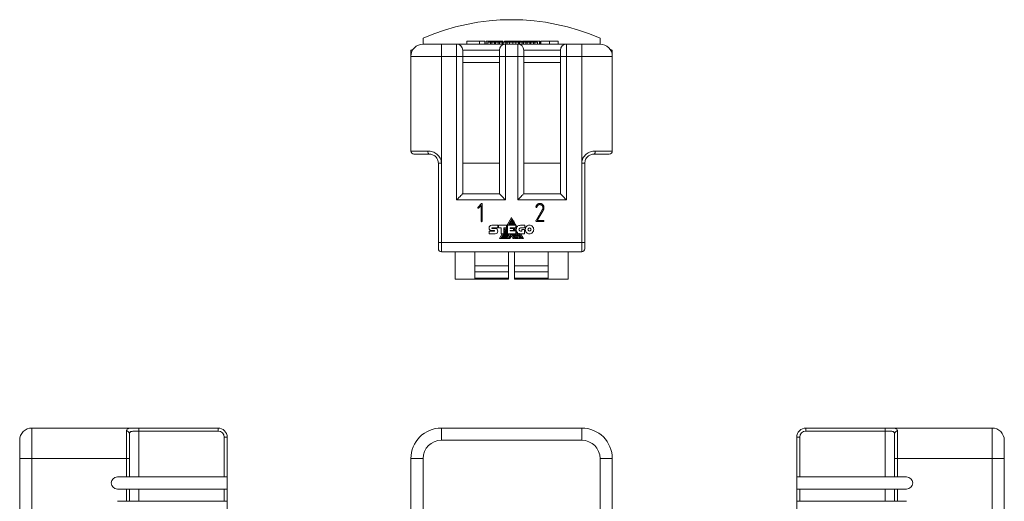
# Model space of a CAD drawing. Header units: millimetres. Extents: x 23 to 193, y 68 to 271.
# Tile 3 of 3: x 27 to 189, y 192 to 271. Entities that reach past the tile are written whole.
import ezdxf

# ---------------------------------------------------------------- set-up
doc = ezdxf.new("R2010")
doc.units = ezdxf.units.MM
doc.linetypes.add('PHANTOM', pattern=[12.7, 6.35, -1.27, 1.27, -1.27, 1.27, -1.27])
doc.layers.add('___VS___', color=7, linetype='Continuous', lineweight=15)

msp = doc.modelspace()

# ---------------------------------------------------------------- linework, layer by layer
at = {"color": 7, "linetype": 'Continuous', "lineweight": 15}
for p, q in [((93.59, 267.61), (93.59, 266.66)), ((93.59, 266.66), (96.59, 266.66)), ((96.59, 266.66), (96.59, 264.66)), ((96.59, 266.66), (99.09, 266.66)), ((99.09, 264.66), (99.09, 266.66)), ((99.09, 266.66), (107.09, 266.66)), ((100.74, 267.16), (102.81, 267.16)), ((100.74, 267.16), (100.74, 266.66)), ((100.74, 267.16), (100.74, 266.66)), ((102.81, 267.16), (102.81, 266.66)), ((103.72, 267.16), (103.72, 266.66)), ((103.9, 267.16), (103.9, 266.66)), ((103.9, 267.16), (104.79, 267.16)), ((104.22, 266.96), (104.66, 266.96)), ((104.22, 266.96), (104.22, 266.66)), ((104.66, 266.96), (104.66, 266.66)), ((104.66, 266.96), (104.86, 266.96)), ((104.79, 267.16), (105.73, 267.16)), ((104.79, 267.16), (104.79, 266.96)), ((104.86, 266.96), (105.28, 266.96)), ((104.86, 266.96), (104.86, 266.66)), ((105.28, 266.96), (105.28, 266.66)), ((105.28, 266.96), (105.48, 266.96)), ((105.48, 266.96), (105.9, 266.96)), ((105.48, 266.96), (105.48, 266.66)), ((105.73, 267.16), (105.73, 266.96)), ((105.73, 267.16), (106.64, 267.16)), ((105.9, 266.96), (105.9, 266.66)), ((105.9, 266.96), (106.1, 266.96)), ((106.1, 266.96), (106.1, 266.66)), ((106.1, 266.96), (106.52, 266.96)), ((106.52, 266.96), (106.52, 266.66)), ((106.52, 266.96), (106.72, 266.96)), ((106.64, 267.16), (106.64, 266.96)), ((106.72, 266.96), (107.15, 266.96)), ((106.72, 266.96), (106.72, 266.66)), ((106.92, 267.16), (109.69, 267.16)), ((106.92, 267.16), (106.92, 266.96)), ((107.09, 266.66), (107.09, 264.66)), ((107.09, 266.66), (109.09, 266.66)), ((107.15, 266.96), (107.15, 266.66)), ((107.15, 266.96), (107.34, 266.96)), ((107.34, 266.96), (107.34, 266.66)), ((107.34, 266.96), (107.76, 266.96)), ((107.76, 266.96), (107.76, 266.66)), ((107.76, 266.96), (108.27, 266.96)), ((108.27, 266.96), (108.27, 266.66)), ((108.27, 266.96), (108.78, 266.96)), ((108.78, 266.96), (108.78, 266.66)), ((108.78, 266.96), (109.21, 266.96)), ((109.09, 264.66), (109.09, 266.66)), ((109.09, 266.66), (117.09, 266.66)), ((109.21, 266.96), (109.41, 266.96)), ((109.21, 266.96), (109.21, 266.66)), ((109.41, 266.96), (109.41, 266.66)), ((109.41, 266.96), (109.83, 266.96)), ((109.69, 267.16), (109.69, 266.96)), ((109.69, 267.16), (109.71, 267.16)), ((109.71, 267.16), (109.71, 266.96)), ((109.83, 266.96), (109.83, 266.66)), ((109.83, 266.96), (110.02, 266.96)), ((109.87, 267.16), (109.87, 266.96)), ((110.02, 266.96), (110.02, 266.66)), ((110.02, 266.96), (110.45, 266.96)), ((110.45, 266.96), (110.45, 266.66)), ((110.45, 266.96), (110.64, 266.96)), ((110.64, 266.96), (110.64, 266.66)), ((110.64, 266.96), (111.07, 266.96)), ((111.07, 266.96), (111.07, 266.66)), ((111.07, 266.96), (111.26, 266.96)), ((111.26, 266.96), (111.26, 266.66)), ((111.26, 266.96), (111.69, 266.96)), ((111.27, 267.16), (111.27, 266.96)), ((111.27, 267.16), (112.67, 267.16)), ((111.69, 266.96), (111.9, 266.96)), ((111.69, 266.96), (111.69, 266.66)), ((111.9, 266.96), (111.9, 266.66)), ((111.9, 266.96), (112.33, 266.96)), ((112.33, 266.96), (112.33, 266.66)), ((112.67, 267.16), (112.67, 266.66)), ((112.67, 267.16), (112.7, 267.16)), ((112.7, 267.16), (112.7, 266.66)), ((112.86, 267.16), (112.86, 266.66)), ((114.3, 267.16), (114.3, 266.66)), ((115.74, 267.16), (115.74, 266.66)), ((117.09, 266.66), (117.09, 264.66)), ((117.09, 266.66), (119.59, 266.66)), ((119.59, 266.66), (119.59, 264.66)), ((119.59, 266.66), (122.59, 266.66)), ((122.59, 266.66), (122.59, 267.61)), ((91.59, 265.66), (91.59, 264.66)), ((91.59, 265.66), (91.85, 265.66)), ((91.59, 249.16), (91.59, 264.66)), ((96.59, 264.66), (91.59, 264.66)), ((96.59, 264.66), (96.59, 247.16)), ((99.09, 264.66), (96.59, 264.66)), ((99.09, 241.16), (99.09, 264.66)), ((100.09, 264.66), (99.09, 264.66)), ((100.09, 265.66), (100.09, 264.66)), ((106.09, 265.66), (100.09, 265.66)), ((100.09, 264.66), (100.09, 242.16)), ((100.09, 264.66), (106.09, 264.66)), ((106.09, 264.66), (106.09, 265.66)), ((106.09, 242.16), (106.09, 264.66)), ((107.09, 264.66), (106.09, 264.66)), ((107.09, 264.66), (107.09, 241.16)), ((109.09, 264.66), (107.09, 264.66)), ((109.09, 241.16), (109.09, 264.66)), ((110.09, 264.66), (109.09, 264.66)), ((110.09, 265.66), (110.09, 264.66)), ((116.09, 265.66), (110.09, 265.66)), ((110.09, 264.66), (110.09, 242.16)), ((110.09, 264.66), (116.09, 264.66)), ((116.09, 264.66), (116.09, 265.66)), ((116.09, 242.16), (116.09, 264.66)), ((117.09, 264.66), (116.09, 264.66)), ((117.09, 264.66), (117.09, 241.16)), ((119.59, 264.66), (117.09, 264.66)), ((119.59, 247.16), (119.59, 264.66)), ((124.59, 264.66), (119.59, 264.66)), ((124.32, 265.66), (124.59, 265.66)), ((124.59, 264.66), (124.59, 265.66)), ((124.59, 264.66), (124.59, 249.16)), ((106.09, 263.66), (100.09, 263.66)), ((116.09, 263.66), (110.09, 263.66)), ((91.59, 249.16), (94.36, 249.16)), ((94.59, 248.66), (92.09, 248.66)), ((124.09, 248.66), (121.59, 248.66)), ((121.81, 249.16), (124.59, 249.16)), ((96.59, 247.16), (96.09, 247.16)), ((96.09, 234.16), (96.09, 247.16)), ((96.59, 247.16), (96.59, 234.16)), ((106.09, 247.16), (100.09, 247.16)), ((116.09, 247.16), (110.09, 247.16)), ((119.59, 234.16), (119.59, 247.16)), ((120.09, 247.16), (119.59, 247.16)), ((120.09, 247.16), (120.09, 234.16)), ((100.09, 242.16), (106.09, 242.16)), ((110.09, 242.16), (116.09, 242.16)), ((107.09, 241.16), (99.09, 241.16)), ((102.55, 239.93), (103.14, 240.57)), ((103.27, 240.54), (103.28, 240.51)), ((103.28, 240.51), (103.28, 237.66)), ((117.09, 241.16), (109.09, 241.16)), ((112.73, 240.38), (112.67, 240.38)), ((103.11, 240.26), (102.68, 239.79)), ((103.11, 237.66), (103.11, 240.26)), ((112.09, 237.78), (113.17, 239.62)), ((113.25, 239.44), (112.3, 237.8)), ((108.07, 238.26), (107.27, 236.87)), ((107.57, 237.01), (108.18, 238.07)), ((108.23, 237.99), (107.66, 237.01)), ((107.87, 237.01), (108.33, 237.81)), ((108.38, 237.73), (107.96, 237.01)), ((108.18, 238.07), (108.07, 238.26)), ((108.17, 237.01), (108.49, 237.55)), ((108.33, 237.81), (108.23, 237.99)), ((108.53, 237.47), (108.27, 237.01)), ((108.49, 237.55), (108.38, 237.73)), ((108.48, 237.01), (108.64, 237.28)), ((108.64, 237.28), (108.53, 237.47)), ((108.68, 237.2), (108.57, 237.01)), ((108.96, 236.72), (108.68, 237.2)), ((113.33, 237.63), (112.13, 237.63)), ((112.3, 237.8), (113.32, 237.79)), ((113.35, 237.64), (113.33, 237.63)), ((113.38, 237.73), (113.38, 237.72)), ((104.39, 236.56), (104.39, 236.56)), ((104.39, 236.05), (105.27, 236.05)), ((105.4, 235.61), (104.39, 235.61)), ((104.83, 237.01), (105.84, 237.01)), ((105.27, 236.12), (104.83, 236.12)), ((104.89, 236.56), (105.84, 236.56)), ((104.89, 236.49), (105.4, 236.49)), ((105.84, 237.01), (105.84, 236.56)), ((105.94, 236.56), (105.94, 237.01)), ((105.94, 237.01), (107.27, 237.01)), ((106.37, 236.56), (105.94, 236.56)), ((106.55, 235.62), (106.09, 234.82)), ((106.31, 234.82), (106.77, 235.62)), ((106.37, 235.62), (106.37, 236.56)), ((106.37, 235.62), (106.83, 235.62)), ((106.4, 234.82), (107.41, 236.57)), ((106.61, 234.82), (107.41, 236.21)), ((106.71, 234.82), (107.41, 236.04)), ((106.83, 235.73), (107.41, 236.73)), ((107.27, 236.57), (106.83, 236.57)), ((106.83, 235.62), (106.83, 236.57)), ((107.1, 236.57), (106.83, 236.1)), ((106.91, 234.82), (107.41, 235.68)), ((107.01, 234.82), (107.47, 235.62)), ((107.22, 234.82), (107.68, 235.62)), ((107.27, 237.01), (107.27, 236.57)), ((107.31, 234.82), (107.77, 235.62)), ((107.41, 235.62), (107.41, 237.01)), ((107.41, 237.01), (108.77, 237.01)), ((107.41, 235.62), (108.77, 235.62)), ((107.52, 234.82), (107.98, 235.62)), ((107.61, 234.82), (108.07, 235.62)), ((107.86, 236.56), (108.77, 236.56)), ((107.86, 236.56), (107.86, 236.49)), ((107.86, 236.49), (108.41, 236.49)), ((107.86, 236.15), (108.41, 236.15)), ((107.86, 236.15), (107.86, 236.08)), ((107.86, 236.08), (108.77, 236.08)), ((107.94, 236.08), (107.98, 236.15)), ((107.97, 236.49), (108.01, 236.56)), ((108.04, 236.08), (108.08, 236.15)), ((108.53, 234.82), (108.07, 235.62)), ((108.63, 234.82), (108.16, 235.62)), ((108.18, 236.49), (108.22, 236.56)), ((108.27, 236.49), (108.31, 236.56)), ((108.37, 236.15), (108.41, 236.08)), ((108.37, 235.62), (108.83, 234.82)), ((108.41, 236.49), (108.41, 236.15)), ((108.48, 236.48), (108.53, 236.56)), ((108.48, 236.48), (108.71, 236.08)), ((108.67, 235.62), (109.13, 234.82)), ((108.74, 236.56), (108.86, 236.36)), ((108.77, 237.01), (108.77, 236.56)), ((108.77, 235.62), (108.77, 236.08)), ((108.77, 235.99), (109.44, 234.82)), ((109.26, 235.67), (109.74, 234.82)), ((109.54, 237), (110.24, 237)), ((110.24, 236.56), (109.54, 236.56)), ((109.54, 236.05), (109.78, 236.05)), ((110.22, 235.6), (109.54, 235.6)), ((110.06, 234.82), (109.61, 235.6)), ((109.78, 236.05), (109.78, 236.32)), ((109.78, 236.32), (110.22, 236.32)), ((110.22, 236.32), (110.22, 235.6)), ((110.24, 237), (110.24, 236.56)), ((96.09, 234.16), (96.59, 234.16)), ((96.09, 234.16), (96.09, 233.16)), ((96.59, 234.16), (119.59, 234.16)), ((96.59, 234.16), (96.59, 232.66)), ((108.07, 235.25), (107.82, 234.82)), ((108.07, 235.25), (108.32, 234.82)), ((119.59, 234.16), (119.59, 232.66)), ((119.59, 234.16), (120.09, 234.16)), ((120.09, 233.16), (120.09, 234.16)), ((119.59, 232.66), (96.59, 232.66)), ((98.84, 232.66), (98.84, 228.16)), ((102.09, 228.16), (102.09, 232.66)), ((107.59, 230.36), (107.59, 232.66)), ((108.59, 232.66), (108.59, 230.36)), ((114.09, 232.66), (114.09, 228.16)), ((117.34, 232.66), (117.34, 228.16)), ((107.59, 230.36), (102.09, 230.36)), ((107.59, 229.36), (102.09, 229.36)), ((107.59, 230.36), (107.59, 229.36)), ((107.59, 228.34), (107.59, 229.36)), ((114.09, 230.36), (108.59, 230.36)), ((108.59, 230.36), (108.59, 229.36)), ((108.59, 229.36), (108.59, 228.34)), ((114.09, 229.36), (108.59, 229.36)), ((102.09, 228.16), (98.84, 228.16)), ((102.09, 228.16), (107.59, 228.16)), ((107.59, 228.16), (107.59, 228.34)), ((108.59, 228.34), (108.59, 228.16)), ((108.59, 228.16), (114.09, 228.16)), ((117.34, 228.16), (114.09, 228.16)), ((29.5, 203.81), (29.5, 198.81)), ((29.5, 203.81), (47, 203.81)), ((45, 198.81), (45, 203.29)), ((47, 203.81), (47, 203.31)), ((47, 203.81), (60, 203.81)), ((47, 203.31), (47, 195.81)), ((60, 203.31), (47, 203.31)), ((60, 203.31), (60, 203.81)), ((96.59, 201.81), (96.59, 203.81)), ((96.59, 203.81), (119.59, 203.81)), ((119.59, 201.81), (119.59, 203.81)), ((156.31, 203.81), (156.31, 203.31)), ((156.31, 203.81), (169.31, 203.81)), ((169.31, 203.31), (156.31, 203.31)), ((169.31, 203.81), (186.81, 203.81)), ((169.31, 203.31), (169.31, 203.81)), ((169.31, 195.81), (169.31, 203.31)), ((171.31, 203.29), (171.31, 198.81)), ((186.81, 198.81), (186.81, 203.81)), ((27.5, 198.81), (27.5, 201.81)), ((45.5, 202.85), (45.5, 198.81)), ((61, 195.81), (61, 202.31)), ((61.5, 202.31), (61, 202.31)), ((61.5, 202.31), (61.5, 195.81)), ((119.59, 201.81), (96.59, 201.81)), ((155.31, 202.31), (154.81, 202.31)), ((154.81, 195.81), (154.81, 202.31)), ((155.31, 202.31), (155.31, 195.81)), ((170.81, 198.81), (170.81, 202.85)), ((188.81, 201.81), (188.81, 198.81)), ((27.5, 198.81), (29.5, 198.81)), ((27.5, 181.69), (27.5, 198.81)), ((29.5, 198.81), (29.5, 181.69)), ((45, 198.81), (29.5, 198.81)), ((45, 195.81), (45, 198.81)), ((45, 198.81), (45.5, 198.81)), ((45.5, 198.81), (45.5, 195.81)), ((93.59, 198.81), (91.59, 198.81)), ((91.59, 181.69), (91.59, 198.81)), ((93.59, 198.81), (93.59, 181.69)), ((122.59, 198.81), (124.59, 198.81)), ((122.59, 181.69), (122.59, 198.81)), ((124.59, 198.81), (124.59, 181.69)), ((171.31, 198.81), (170.81, 198.81)), ((170.81, 195.81), (170.81, 198.81)), ((186.81, 198.81), (171.31, 198.81)), ((171.31, 198.81), (171.31, 195.81)), ((186.81, 181.69), (186.81, 198.81)), ((188.81, 198.81), (186.81, 198.81)), ((188.81, 198.81), (188.81, 181.69)), ((45, 195.81), (43.5, 195.81)), ((45.5, 195.81), (45, 195.81)), ((45.5, 195.81), (47, 195.81)), ((47, 195.81), (61, 195.81)), ((61.5, 195.81), (61, 195.81)), ((61.5, 193.81), (61.5, 195.81)), ((154.81, 195.81), (155.31, 195.81)), ((154.81, 193.81), (154.81, 195.81)), ((169.31, 195.81), (155.31, 195.81)), ((170.81, 195.81), (169.31, 195.81)), ((170.81, 195.81), (171.31, 195.81)), ((171.31, 195.81), (172.81, 195.81)), ((43.5, 193.81), (45, 193.81)), ((45, 191.81), (45, 193.81)), ((45, 193.81), (45.5, 193.81)), ((45.5, 193.81), (45.5, 191.81)), ((47, 193.81), (45.5, 193.81)), ((47, 193.81), (47, 191.81)), ((61, 193.81), (47, 193.81)), ((61, 191.81), (61, 193.81)), ((61, 193.81), (61.5, 193.81)), ((61.5, 193.81), (61.5, 191.81)), ((154.81, 191.81), (154.81, 193.81)), ((155.31, 193.81), (154.81, 193.81)), ((155.31, 193.81), (155.31, 191.81)), ((155.31, 193.81), (169.31, 193.81)), ((169.31, 191.81), (169.31, 193.81)), ((169.31, 193.81), (170.81, 193.81)), ((170.81, 191.81), (170.81, 193.81)), ((171.31, 193.81), (170.81, 193.81)), ((171.31, 193.81), (171.31, 191.81)), ((172.81, 193.81), (171.31, 193.81)), ((45, 191.81), (43.5, 191.81)), ((45.5, 191.81), (45, 191.81)), ((45.5, 191.81), (47, 191.81)), ((47, 191.81), (61, 191.81)), ((61.5, 191.81), (61, 191.81)), ((61.5, 189.81), (61.5, 191.81)), ((154.81, 191.81), (155.31, 191.81)), ((154.81, 189.81), (154.81, 191.81)), ((169.31, 191.81), (155.31, 191.81)), ((170.81, 191.81), (169.31, 191.81)), ((170.81, 191.81), (171.31, 191.81)), ((171.31, 191.81), (172.81, 191.81))]:
    msp.add_line(p, q, dxfattribs=at)
at = {"color": 8, "linetype": 'Continuous', "lineweight": 15}
for p, q in [((107.59, 228.34), (102.09, 228.34)), ((114.09, 228.34), (108.59, 228.34))]:
    msp.add_line(p, q, dxfattribs=at)
at = {"color": 7, "linetype": 'Continuous', "lineweight": 15, "flags": 128}
for points in [[(91.96, 265.82), (91.83, 265.77), (91.59, 265.66)], [(124.59, 265.66), (124.34, 265.77), (124.21, 265.82)], [(94.36, 249.16), (94.37, 249.06), (94.38, 248.97), (94.4, 248.88), (94.43, 248.8), (94.46, 248.74), (94.5, 248.69), (94.54, 248.67), (94.59, 248.66)], [(121.59, 248.66), (121.63, 248.67), (121.67, 248.69), (121.71, 248.74), (121.74, 248.8), (121.77, 248.88), (121.79, 248.97), (121.8, 249.06), (121.81, 249.16)], [(100.09, 242.16), (100.07, 242.14), (100.01, 242.08), (99.92, 241.99), (99.79, 241.86), (99.64, 241.71), (99.47, 241.54), (99.28, 241.35), (99.09, 241.16)], [(106.09, 242.16), (106.11, 242.14), (106.16, 242.08), (106.25, 241.99), (106.38, 241.86), (106.53, 241.71), (106.7, 241.54), (106.89, 241.35), (107.09, 241.16)], [(110.09, 242.16), (110.07, 242.14), (110.01, 242.08), (109.92, 241.99), (109.79, 241.86), (109.64, 241.71), (109.47, 241.54), (109.28, 241.35), (109.09, 241.16)], [(116.09, 242.16), (116.11, 242.14), (116.16, 242.08), (116.25, 241.99), (116.38, 241.86), (116.53, 241.71), (116.7, 241.54), (116.89, 241.35), (117.09, 241.16)], [(109.85, 234.82), (109.7, 235.07), (109.57, 235.29), (109.47, 235.46), (109.38, 235.62)]]:
    msp.add_lwpolyline(points, dxfattribs=at)
at = {"color": 7, "linetype": 'Continuous', "lineweight": 15}
for centre, radius, start, end in [((108.09, 234.63), 36.03, 66.2699, 113.7301), ((93.59, 264.66), 2, 90, 180), ((99.09, 265.66), 1, 0, 90), ((107.09, 265.66), 1, 90, 180), ((109.09, 265.66), 1, 0, 90), ((117.09, 265.66), 1, 90, 180), ((122.59, 264.66), 2, 0, 90), ((92.09, 249.16), 0.5, 180, 270), ((124.09, 249.16), 0.5, 270, 0), ((109.54, 236.29), 0.688, 174.6401, 270), ((109.62, 236.32), 0.764, 149.0381, 166.8386), ((96.59, 233.16), 0.5, 180, 270), ((119.59, 233.16), 0.5, 270, 0), ((29.5, 201.81), 2, 90, 180), ((45.02, 202.82), 0.476, 3.3193, 92.9723), ((60, 202.31), 1.5, 0, 90), ((60, 202.31), 1, 0, 90), ((96.59, 198.81), 5, 90, 180), ((119.59, 198.81), 5, 0, 90), ((156.31, 202.31), 1.5, 90, 180), ((156.31, 202.31), 1, 90, 180), ((171.29, 202.82), 0.476, 87.0277, 176.6807), ((186.81, 201.81), 2, 0, 90), ((96.59, 198.81), 3, 90, 180), ((119.59, 198.81), 3, 0, 90), ((43.5, 194.81), 1, 90, 270), ((172.81, 194.81), 1, 270, 90)]:
    msp.add_arc(centre, radius, start, end, dxfattribs=at)
for points in [[(102.81, 267.16), (103.31, 267.16), (103.72, 267.16), (103.72, 267.16)], [(109.87, 267.16), (109.87, 267.16), (110.5, 267.16), (111.27, 267.16)], [(112.86, 267.16), (112.86, 267.16), (113.51, 267.16), (114.3, 267.16)], [(114.3, 267.16), (115.09, 267.16), (115.74, 267.16), (115.74, 267.16)], [(104.39, 236.56), (104.39, 236.69), (104.44, 236.8), (104.52, 236.88)], [(104.5, 236.25), (104.43, 236.32), (104.39, 236.43), (104.39, 236.56)], [(104.83, 236.12), (104.7, 236.13), (104.59, 236.17), (104.5, 236.25)], [(104.52, 236.88), (104.6, 236.96), (104.71, 237.01), (104.83, 237.01)], [(104.87, 236.55), (104.86, 236.55), (104.86, 236.54), (104.86, 236.53)], [(104.86, 236.53), (104.86, 236.52), (104.86, 236.51), (104.87, 236.5)], [(104.89, 236.56), (104.88, 236.56), (104.87, 236.56), (104.87, 236.55)], [(104.87, 236.5), (104.87, 236.5), (104.88, 236.49), (104.89, 236.49)], [(105.29, 236.11), (105.29, 236.12), (105.28, 236.12), (105.27, 236.12)], [(105.27, 236.05), (105.28, 236.05), (105.29, 236.05), (105.29, 236.06)], [(105.3, 236.08), (105.3, 236.09), (105.3, 236.11), (105.29, 236.11)], [(105.29, 236.06), (105.3, 236.06), (105.3, 236.07), (105.3, 236.08)], [(105.4, 236.49), (105.52, 236.49), (105.63, 236.44), (105.71, 236.36)], [(105.71, 235.73), (105.63, 235.65), (105.52, 235.61), (105.4, 235.61)], [(105.71, 236.36), (105.79, 236.27), (105.84, 236.16), (105.84, 236.03)], [(105.84, 236.03), (105.84, 235.91), (105.79, 235.8), (105.71, 235.73)], [(108.5, 236.08), (108.46, 236.16), (108.43, 236.21), (108.41, 236.25)], [(108.93, 234.82), (108.73, 235.16), (108.58, 235.43), (108.46, 235.62)], [(109.54, 234.82), (108.89, 235.93), (108.56, 236.51), (108.53, 236.56)], [(108.88, 236.5), (108.84, 236.57), (108.8, 236.62), (108.77, 236.67)], [(109.23, 234.82), (109.05, 235.14), (108.89, 235.41), (108.77, 235.63)], [(108.86, 236.36), (108.86, 236.4), (108.87, 236.45), (108.88, 236.5)], [(108.96, 236.72), (108.99, 236.75), (109.01, 236.78), (109.04, 236.82)], [(109.04, 236.82), (109.16, 236.93), (109.32, 237), (109.54, 237)], [(109.38, 235.62), (109.34, 235.63), (109.3, 235.65), (109.26, 235.67)], [(109.37, 236.48), (109.32, 236.44), (109.29, 236.37), (109.29, 236.3)], [(109.29, 236.3), (109.29, 236.23), (109.32, 236.17), (109.36, 236.12)], [(109.36, 236.12), (109.41, 236.08), (109.47, 236.05), (109.54, 236.05)], [(109.54, 236.56), (109.47, 236.56), (109.41, 236.53), (109.37, 236.48)], [(110.33, 236.3), (110.33, 236.5), (110.41, 236.68), (110.53, 236.8)], [(110.53, 235.81), (110.41, 235.93), (110.33, 236.11), (110.33, 236.3)], [(110.53, 236.8), (110.66, 236.93), (110.83, 237.01), (111.02, 237.01)], [(111.02, 235.6), (110.83, 235.6), (110.66, 235.68), (110.53, 235.81)], [(110.84, 236.49), (110.8, 236.44), (110.77, 236.38), (110.77, 236.3)], [(110.77, 236.3), (110.77, 236.23), (110.8, 236.17), (110.84, 236.12)], [(111.02, 236.56), (110.95, 236.56), (110.89, 236.53), (110.84, 236.49)], [(110.84, 236.12), (110.89, 236.07), (110.95, 236.05), (111.02, 236.05)], [(111.02, 237.01), (111.21, 237.01), (111.38, 236.93), (111.51, 236.8)], [(111.2, 236.49), (111.15, 236.53), (111.09, 236.56), (111.02, 236.56)], [(111.02, 236.05), (111.09, 236.05), (111.15, 236.07), (111.2, 236.12)], [(111.51, 235.81), (111.38, 235.68), (111.21, 235.6), (111.02, 235.6)], [(111.27, 236.3), (111.27, 236.38), (111.24, 236.44), (111.2, 236.49)], [(111.2, 236.12), (111.24, 236.17), (111.27, 236.23), (111.27, 236.3)], [(111.51, 236.8), (111.63, 236.68), (111.71, 236.5), (111.71, 236.3)], [(111.71, 236.3), (111.71, 236.11), (111.63, 235.93), (111.51, 235.81)]]:
    msp.add_open_spline(points, degree=3, dxfattribs=at)
for points, knots in [([(94.36, 249.16), (94.49, 249.16), (94.62, 249.15), (94.88, 249.11), (95.01, 249.07), (95.4, 248.94), (95.65, 248.81), (95.97, 248.54), (96.07, 248.44), (96.25, 248.22), (96.33, 248.1), (96.45, 247.85), (96.5, 247.71), (96.57, 247.44), (96.59, 247.3), (96.59, 247.16)], [0, 0, 0, 0, 0.125, 0.125, 0.25, 0.25, 0.5, 0.5, 0.625, 0.625, 0.75, 0.75, 0.875, 0.875, 1, 1, 1, 1]), ([(96.09, 247.16), (96.09, 247.26), (96.08, 247.36), (96.03, 247.56), (96, 247.66), (95.92, 247.85), (95.87, 247.93), (95.76, 248.1), (95.69, 248.18), (95.47, 248.39), (95.3, 248.49), (95.03, 248.59), (94.94, 248.62), (94.76, 248.65), (94.67, 248.66), (94.59, 248.66)], [0, 0, 0, 0, 0.125, 0.125, 0.25, 0.25, 0.375, 0.375, 0.5, 0.5, 0.75, 0.75, 0.875, 0.875, 1, 1, 1, 1]), ([(119.59, 247.16), (119.59, 247.3), (119.6, 247.44), (119.67, 247.72), (119.72, 247.85), (119.91, 248.23), (120.09, 248.45), (120.42, 248.72), (120.53, 248.8), (120.78, 248.93), (120.9, 248.99), (121.16, 249.07), (121.29, 249.11), (121.55, 249.15), (121.68, 249.16), (121.81, 249.16)], [0, 0, 0, 0, 0.125, 0.125, 0.25, 0.25, 0.5, 0.5, 0.625, 0.625, 0.75, 0.75, 0.875, 0.875, 1, 1, 1, 1]), ([(121.59, 248.66), (121.5, 248.66), (121.41, 248.65), (121.24, 248.62), (121.14, 248.59), (120.97, 248.53), (120.88, 248.48), (120.71, 248.38), (120.63, 248.32), (120.41, 248.11), (120.29, 247.94), (120.17, 247.66), (120.14, 247.56), (120.1, 247.36), (120.09, 247.26), (120.09, 247.16)], [0, 0, 0, 0, 0.125, 0.125, 0.25, 0.25, 0.375, 0.375, 0.5, 0.5, 0.75, 0.75, 0.875, 0.875, 1, 1, 1, 1]), ([(103.14, 240.57), (103.15, 240.57), (103.17, 240.58), (103.18, 240.59), (103.19, 240.59)], [0, 0, 0, 0, 0.5528926, 1, 1, 1, 1]), ([(103.19, 240.59), (103.2, 240.59), (103.21, 240.59), (103.22, 240.58), (103.22, 240.58)], [0, 0, 0, 0, 0.608704, 1, 1, 1, 1]), ([(103.22, 240.58), (103.23, 240.58), (103.25, 240.57), (103.26, 240.55), (103.27, 240.54)], [0, 0, 0, 0, 0.481886, 1, 1, 1, 1]), ([(112.1, 240.12), (112.11, 240.15), (112.14, 240.22), (112.2, 240.31), (112.26, 240.39), (112.34, 240.46), (112.43, 240.51), (112.52, 240.56), (112.62, 240.58), (112.68, 240.59), (112.72, 240.59)], [0, 0, 0, 0, 0.12946, 0.256291, 0.382616, 0.511487, 0.638926, 0.761049, 0.879845, 1, 1, 1, 1]), ([(112.67, 240.38), (112.64, 240.38), (112.59, 240.37), (112.52, 240.34), (112.45, 240.31), (112.39, 240.26), (112.34, 240.2), (112.3, 240.14), (112.26, 240.06), (112.24, 240), (112.24, 239.97)], [0, 0, 0, 0, 0.123141, 0.240917, 0.358951, 0.477454, 0.598032, 0.72379, 0.856281, 1, 1, 1, 1]), ([(112.72, 240.59), (112.75, 240.59), (112.82, 240.58), (112.91, 240.57), (113, 240.54), (113.08, 240.49), (113.15, 240.44), (113.21, 240.37), (113.27, 240.29), (113.3, 240.23), (113.32, 240.2)], [0, 0, 0, 0, 0.132141, 0.257189, 0.376476, 0.494122, 0.613023, 0.735619, 0.863323, 1, 1, 1, 1]), ([(113.22, 239.87), (113.22, 239.89), (113.22, 239.92), (113.21, 239.98), (113.2, 240.03), (113.18, 240.08), (113.15, 240.13), (113.13, 240.17), (113.1, 240.21), (113.05, 240.26), (112.99, 240.31), (112.9, 240.35), (112.82, 240.38), (112.76, 240.38), (112.73, 240.38)], [0, 0, 0, 0, 0.074773, 0.146325, 0.216047, 0.283447, 0.349553, 0.414197, 0.475956, 0.537394, 0.65661, 0.774993, 0.889794, 1, 1, 1, 1]), ([(102.54, 239.86), (102.54, 239.87), (102.54, 239.9), (102.55, 239.92), (102.55, 239.93)], [0, 0, 0, 0, 0.53125, 1, 1, 1, 1]), ([(102.6, 239.78), (102.59, 239.78), (102.58, 239.79), (102.56, 239.81), (102.55, 239.83), (102.54, 239.85), (102.54, 239.86)], [0, 0, 0, 0, 0.231664, 0.470121, 0.719515, 1, 1, 1, 1]), ([(102.63, 239.78), (102.63, 239.78), (102.62, 239.78), (102.61, 239.78), (102.61, 239.78), (102.6, 239.78)], [0.0879322, 0.0879322, 0.0879322, 0.0879322, 0.1768846, 0.4919153, 1, 1, 1, 1]), ([(102.68, 239.79), (102.67, 239.79), (102.65, 239.78), (102.64, 239.78), (102.63, 239.78)], [0, 0, 0, 0, 0.4098754, 0.9789496, 0.9789496, 0.9789496, 0.9789496]), ([(112.07, 240.01), (112.07, 240.01), (112.07, 240.03), (112.07, 240.05), (112.09, 240.08), (112.09, 240.11), (112.1, 240.12)], [0, 0, 0, 0, 0.1184256, 0.3255857, 0.6186607, 1, 1, 1, 1]), ([(112.16, 239.92), (112.15, 239.92), (112.12, 239.92), (112.09, 239.94), (112.07, 239.97), (112.07, 240), (112.07, 240.01)], [0, 0, 0, 0, 0.242683, 0.494373, 0.747436, 1, 1, 1, 1]), ([(112.24, 239.97), (112.23, 239.96), (112.22, 239.95), (112.2, 239.93), (112.18, 239.92), (112.16, 239.92), (112.16, 239.92)], [0, 0, 0, 0, 0.31852, 0.56126, 0.774256, 1, 1, 1, 1]), ([(113.17, 239.62), (113.18, 239.64), (113.2, 239.68), (113.21, 239.74), (113.22, 239.8), (113.22, 239.84), (113.22, 239.87)], [0, 0, 0, 0, 0.24083, 0.485666, 0.737736, 1, 1, 1, 1]), ([(113.39, 239.89), (113.39, 239.87), (113.39, 239.82), (113.38, 239.76), (113.37, 239.7), (113.36, 239.64), (113.34, 239.59), (113.31, 239.54), (113.29, 239.49), (113.26, 239.46), (113.25, 239.44)], [0, 0, 0, 0, 0.136868, 0.267607, 0.395429, 0.519942, 0.642038, 0.762103, 0.880909, 1, 1, 1, 1]), ([(113.32, 240.2), (113.33, 240.18), (113.35, 240.13), (113.37, 240.05), (113.38, 239.97), (113.39, 239.92), (113.39, 239.89)], [0, 0, 0, 0, 0.24015, 0.485084, 0.737821, 1, 1, 1, 1]), ([(103.2, 237.59), (103.19, 237.59), (103.17, 237.59), (103.14, 237.6), (103.12, 237.63), (103.12, 237.65), (103.11, 237.66)], [0, 0, 0, 0, 0.269323, 0.496469, 0.7319, 1, 1, 1, 1]), ([(103.28, 237.66), (103.28, 237.65), (103.27, 237.63), (103.25, 237.6), (103.23, 237.59), (103.21, 237.59), (103.2, 237.59)], [0, 0, 0, 0, 0.268275, 0.49783, 0.731038, 1, 1, 1, 1]), ([(112.07, 237.7), (112.07, 237.71), (112.07, 237.74), (112.08, 237.77), (112.09, 237.78)], [0, 0, 0, 0, 0.533581, 1, 1, 1, 1]), ([(112.13, 237.63), (112.12, 237.63), (112.11, 237.64), (112.09, 237.65), (112.08, 237.67), (112.07, 237.69), (112.07, 237.7)], [0, 0, 0, 0, 0.240089, 0.478585, 0.72385, 1, 1, 1, 1]), ([(113.32, 237.79), (113.33, 237.79), (113.34, 237.79), (113.36, 237.77), (113.38, 237.75), (113.38, 237.74), (113.38, 237.73)], [0, 0, 0, 0, 0.264991, 0.508883, 0.74151, 1, 1, 1, 1]), ([(113.39, 237.71), (113.39, 237.7), (113.38, 237.67), (113.36, 237.65), (113.35, 237.64)], [0, 0, 0, 0, 0.4941464, 1, 1, 1, 1]), ([(113.38, 237.72), (113.39, 237.72), (113.39, 237.72), (113.39, 237.71), (113.39, 237.71)], [0, 0, 0, 0, 0.437829, 1, 1, 1, 1]), ([(45, 203.29), (45, 203.36), (45.01, 203.41), (45.05, 203.52), (45.08, 203.56), (45.21, 203.68), (45.35, 203.73), (45.61, 203.78), (45.72, 203.79), (45.94, 203.8), (46.05, 203.81), (46.31, 203.81), (46.44, 203.81), (46.72, 203.81), (46.86, 203.81), (47, 203.81)], [0, 0, 0, 0, 0.125, 0.125, 0.25, 0.25, 0.5, 0.5, 0.625, 0.625, 0.75, 0.75, 0.875, 0.875, 1, 1, 1, 1]), ([(47, 203.31), (46.9, 203.31), (46.79, 203.31), (46.6, 203.31), (46.5, 203.31), (46.31, 203.31), (46.22, 203.31), (46.06, 203.29), (45.98, 203.28), (45.77, 203.24), (45.66, 203.2), (45.56, 203.09), (45.54, 203.05), (45.51, 202.95), (45.5, 202.9), (45.5, 202.85)], [0, 0, 0, 0, 0.125, 0.125, 0.25, 0.25, 0.375, 0.375, 0.5, 0.5, 0.75, 0.75, 0.875, 0.875, 1, 1, 1, 1]), ([(169.31, 203.81), (169.46, 203.81), (169.6, 203.81), (169.87, 203.81), (170.01, 203.81), (170.39, 203.81), (170.61, 203.79), (170.88, 203.75), (170.96, 203.73), (171.09, 203.67), (171.14, 203.64), (171.23, 203.56), (171.26, 203.52), (171.3, 203.41), (171.31, 203.36), (171.31, 203.29)], [0, 0, 0, 0, 0.125, 0.125, 0.25, 0.25, 0.5, 0.5, 0.625, 0.625, 0.75, 0.75, 0.875, 0.875, 1, 1, 1, 1]), ([(170.81, 202.85), (170.81, 202.9), (170.81, 202.95), (170.78, 203.05), (170.75, 203.09), (170.68, 203.16), (170.64, 203.19), (170.54, 203.24), (170.47, 203.26), (170.27, 203.3), (170.1, 203.31), (169.82, 203.31), (169.72, 203.31), (169.52, 203.31), (169.42, 203.31), (169.31, 203.31)], [0, 0, 0, 0, 0.125, 0.125, 0.25, 0.25, 0.375, 0.375, 0.5, 0.5, 0.75, 0.75, 0.875, 0.875, 1, 1, 1, 1])]:
    msp.add_open_spline(points, degree=3, knots=knots, dxfattribs=at)
at = {"layer": '___VS___', "linetype": 'PHANTOM'}
for p, q in [((104.39, 236.05), (104.39, 235.61)), ((106.09, 234.82), (106.31, 234.82)), ((106.4, 234.82), (106.61, 234.82)), ((106.71, 234.82), (106.91, 234.82)), ((107.01, 234.82), (107.22, 234.82)), ((107.31, 234.82), (107.52, 234.82)), ((107.61, 234.82), (107.82, 234.82)), ((108.32, 234.82), (108.53, 234.82)), ((108.63, 234.82), (108.83, 234.82)), ((108.93, 234.82), (109.13, 234.82)), ((109.23, 234.82), (109.44, 234.82)), ((109.54, 234.82), (109.74, 234.82)), ((109.85, 234.82), (110.06, 234.82))]:
    msp.add_line(p, q, dxfattribs=at)

doc.saveas('drawing.dxf')
